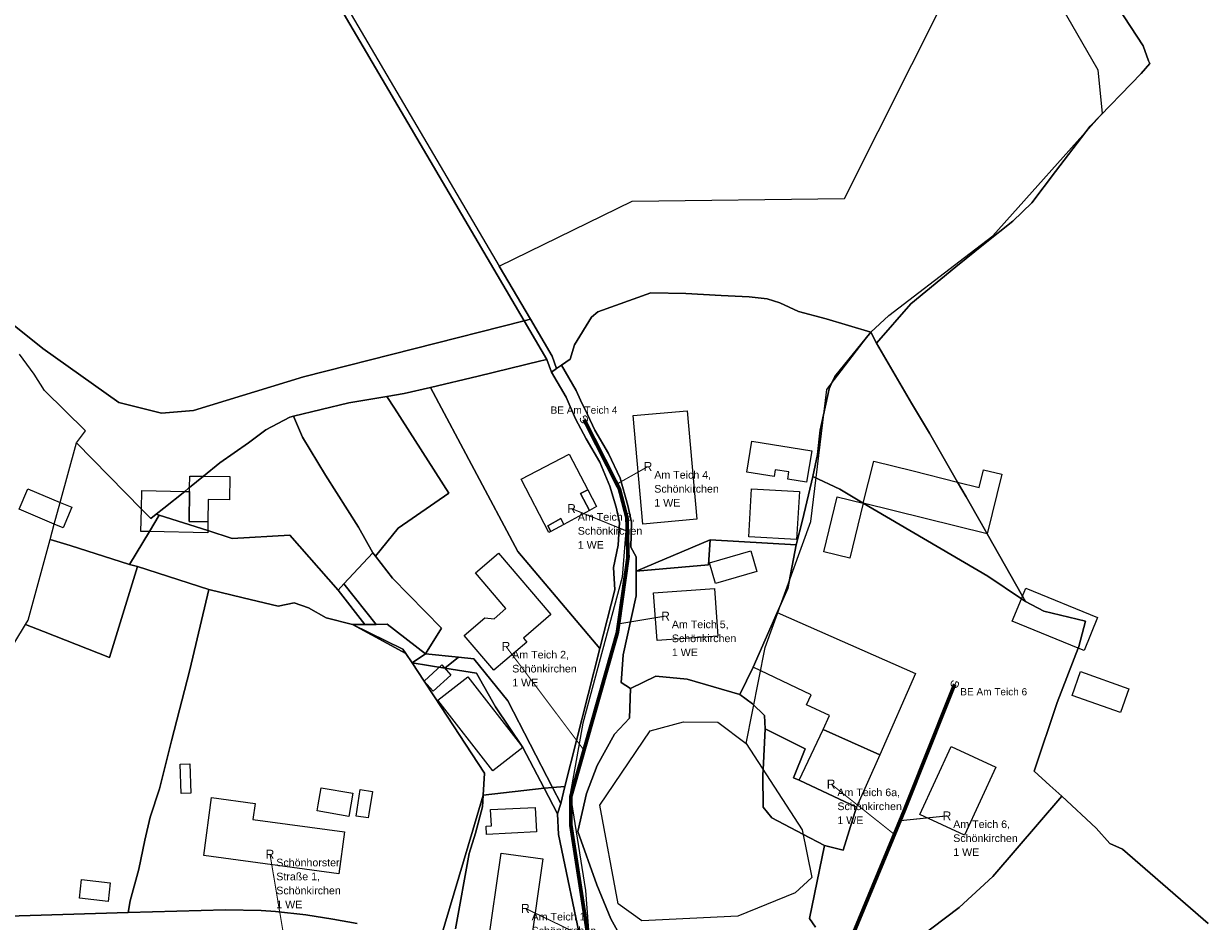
# Model space of a CAD drawing. Extents: x 577960 to 582939, y 6017202 to 6023066.
# Tile 190 of 217: x 580892 to 581112, y 6021588 to 6021754. Entities that reach past the tile are written whole.
import ezdxf
from ezdxf.enums import TextEntityAlignment as Align

# ---------------------------------------------------------------- set-up
doc = ezdxf.new("R2010")
doc.units = 0
doc.header["$MEASUREMENT"] = 0
doc.linetypes.add('D', pattern=[0])
doc.linetypes.add('S', pattern=[3, 1.5, -1.5])
for name, color, linetype in [('BER_Symbol', 7, 'D'), ('BER_Text', 7, 'D'), ('BF__ACCESS', 7, 'D'), ('EF', 7, 'D'), ('LI__FLUR', 7, 'D'), ('LI__GEB', 7, 'Continuous'), ('LI__GEWAESSE', 7, 'D'), ('LI__STRASSE', 7, 'Continuous')]:
    doc.layers.add(name, color=color, linetype=linetype)
doc.styles.add('BER_Symbol', font='TGR01___.TTF')
doc.styles.add('BER_Text', font='arial.ttf')

msp = doc.modelspace()

# ---------------------------------------------------------------- linework, layer by layer
at = {"layer": 'BF__ACCESS', "color": 1, "linetype": 'D', "true_color": 0xff0000, "const_width": 0.7}
for points in [[(581026.25, 6021556.937), (581020.461, 6021557.896), (581016.762, 6021556.611), (581014.777, 6021558.519), (581011.273, 6021561.945), (580999.905, 6021570.276), (580996.852, 6021586.448), (580993.896, 6021605.566), (580993.896, 6021610.69), (581002.568, 6021641.239), (581004.539, 6021655.233), (581004.342, 6021662.525), (581002.962, 6021667.847), (580996.364, 6021680.83)], [(581026.25, 6021556.937), (581032.263, 6021568.644), (581045.403, 6021582.834), (581055.914, 6021608.194), (581065.268, 6021631.647)]]:
    msp.add_lwpolyline(points, dxfattribs=at)
at = {"layer": 'EF', "color": 18, "linetype": 'S', "true_color": 0x000000, "const_width": 0.194}
msp.add_lwpolyline([(581002.468, 6021668.818), (581008.26, 6021672.08)], dxfattribs=at)
at = {"layer": 'EF', "color": 40, "linetype": 'D', "true_color": 0xfac200, "const_width": 0.194}
msp.add_lwpolyline([(581004.409, 6021660.049), (580994.04, 6021664.26)], dxfattribs=at)
at = {"layer": 'EF', "color": 5, "linetype": 'D', "true_color": 0x0000ff, "const_width": 0.194}
for points in [[(581002.794, 6021642.844), (581011.52, 6021644.29)], [(581054.06, 6021603.72), (581042.29, 6021613.08)], [(580940.709, 6021583.881), (580937.99, 6021600.04)]]:
    msp.add_lwpolyline(points, dxfattribs=at)
at = {"layer": 'EF', "color": 102, "linetype": 'D', "true_color": 0x15d72e, "const_width": 0.194}
for points in [[(580996.358, 6021619.365), (580981.85, 6021638.66)], [(581055.116, 6021606.269), (581063.83, 6021607.16)]]:
    msp.add_lwpolyline(points, dxfattribs=at)
at = {"layer": 'EF', "color": 1, "linetype": 'D', "true_color": 0xff0000, "const_width": 0.194}
msp.add_lwpolyline([(580997.261, 6021584.279), (580985.45, 6021589.98)], dxfattribs=at)
at = {"layer": 'LI__FLUR', "color": 8, "linetype": 'D', "true_color": 0x808080}
for p, q in [((580936.055, 6021782.751), (580979.628, 6021708.748)), ((580979.628, 6021708.748), (580936.055, 6021782.751)), ((580944.681, 6021770.376), (580980.618, 6021709.328)), ((581044.811, 6021721.862), (581068.36, 6021768.764)), ((581100.278, 6021750.251), (581092.241, 6021762.656)), ((581092.241, 6021762.656), (581100.278, 6021750.251)), ((581101.298, 6021747.432), (581100.278, 6021750.251)), ((581100.278, 6021750.251), (581101.298, 6021747.432)), ((581101.557, 6021746.982), (581101.298, 6021747.432)), ((581101.298, 6021747.432), (581101.557, 6021746.982)), ((581090.472, 6021735.346), (581099.958, 6021745.113)), ((581099.958, 6021745.113), (581090.472, 6021735.346)), ((581099.958, 6021745.113), (581101.557, 6021746.982)), ((581101.557, 6021746.982), (581099.958, 6021745.113)), ((581084.035, 6021726.88), (581090.472, 6021735.346)), ((581090.472, 6021735.346), (581084.035, 6021726.88)), ((581079.617, 6021721.082), (581084.035, 6021726.88)), ((581084.035, 6021726.88), (581079.617, 6021721.082)), ((580980.618, 6021709.328), (581005.337, 6021721.363)), ((581005.337, 6021721.363), (581044.811, 6021721.862)), ((581076.059, 6021717.673), (581079.617, 6021721.082)), ((581079.617, 6021721.082), (581076.059, 6021717.673)), ((581070.941, 6021713.585), (581076.059, 6021717.673)), ((581076.059, 6021717.673), (581070.941, 6021713.585)), ((580895.744, 6021694.026), (580872.913, 6021712.28)), ((580872.913, 6021712.28), (580895.744, 6021694.026)), ((581065.503, 6021709.177), (581070.941, 6021713.585)), ((581070.941, 6021713.585), (581065.503, 6021709.177)), ((580979.628, 6021708.748), (580985.236, 6021699.152)), ((580985.236, 6021699.152), (580979.628, 6021708.748)), ((580980.618, 6021709.328), (580986.396, 6021699.452)), ((580986.396, 6021699.452), (580980.618, 6021709.328)), ((581057.127, 6021702.319), (581065.503, 6021709.177)), ((581065.503, 6021709.177), (581057.127, 6021702.319)), ((580998.92, 6021700.811), (581008.806, 6021704.349)), ((581008.806, 6021704.349), (580998.92, 6021700.811)), ((581008.806, 6021704.349), (581015.274, 6021704.239)), ((581015.274, 6021704.239), (581008.806, 6021704.349)), ((581015.274, 6021704.239), (581021.841, 6021703.839)), ((581021.841, 6021703.839), (581015.274, 6021704.239)), ((581021.841, 6021703.839), (581027.079, 6021703.589)), ((581027.079, 6021703.589), (581021.841, 6021703.839)), ((581027.079, 6021703.589), (581030.418, 6021703.25)), ((581030.418, 6021703.25), (581027.079, 6021703.589)), ((581030.418, 6021703.25), (581032.747, 6021702.47)), ((581032.747, 6021702.47), (581030.418, 6021703.25)), ((581032.747, 6021702.47), (581036.225, 6021700.88)), ((581036.225, 6021700.88), (581032.747, 6021702.47)), ((581050.75, 6021694.992), (581057.127, 6021702.319)), ((581057.127, 6021702.319), (581050.75, 6021694.992)), ((580985.236, 6021699.152), (580944.224, 6021688.737)), ((580944.224, 6021688.737), (580985.236, 6021699.152)), ((580985.236, 6021699.152), (580986.396, 6021699.452)), ((580986.396, 6021699.452), (580985.236, 6021699.152)), ((580989.435, 6021691.975), (580985.236, 6021699.152)), ((580985.236, 6021699.152), (580989.435, 6021691.975)), ((580986.396, 6021699.452), (580990.424, 6021692.554)), ((580990.424, 6021692.554), (580986.396, 6021699.452)), ((580994.612, 6021694.673), (580997.781, 6021699.841)), ((580997.781, 6021699.841), (580994.612, 6021694.673)), ((580997.781, 6021699.841), (580998.92, 6021700.811)), ((580998.92, 6021700.811), (580997.781, 6021699.841)), ((581036.225, 6021700.88), (581041.392, 6021699.522)), ((581041.392, 6021699.522), (581036.225, 6021700.88)), ((581041.392, 6021699.522), (581049.69, 6021697.032)), ((581049.69, 6021697.032), (581041.392, 6021699.522)), ((581049.69, 6021697.032), (581042.968, 6021688.82)), ((581042.968, 6021688.82), (581049.69, 6021697.032)), ((581049.69, 6021697.032), (581050.75, 6021694.992)), ((581050.75, 6021694.992), (581049.69, 6021697.032)), ((580993.803, 6021692.014), (580994.612, 6021694.673)), ((580994.612, 6021694.673), (580993.803, 6021692.014)), ((581050.75, 6021694.992), (581057.226, 6021683.82)), ((581057.226, 6021683.82), (581050.75, 6021694.992)), ((580894.134, 6021689.258), (580891.415, 6021692.927)), ((580909.898, 6021683.99), (580895.744, 6021694.026)), ((580895.744, 6021694.026), (580909.898, 6021683.99)), ((580990.424, 6021692.554), (580991.274, 6021690.285)), ((580991.274, 6021690.285), (580990.424, 6021692.554)), ((580988.365, 6021691.715), (580976.7, 6021688.846)), ((580976.7, 6021688.846), (580988.365, 6021691.715)), ((580989.435, 6021691.975), (580988.365, 6021691.715)), ((580988.365, 6021691.715), (580989.435, 6021691.975)), ((580990.324, 6021689.635), (580989.435, 6021691.975)), ((580989.435, 6021691.975), (580990.324, 6021689.635)), ((580991.274, 6021690.285), (580990.324, 6021689.635)), ((580990.324, 6021689.635), (580991.274, 6021690.285)), ((580992.174, 6021690.905), (580991.274, 6021690.285)), ((580991.274, 6021690.285), (580992.174, 6021690.905)), ((580992.174, 6021690.905), (580993.803, 6021692.014)), ((580993.803, 6021692.014), (580992.174, 6021690.905)), ((580994.913, 6021686.217), (580992.174, 6021690.905)), ((580992.174, 6021690.905), (580994.913, 6021686.217)), ((580896.064, 6021686.199), (580894.134, 6021689.258)), ((580944.224, 6021688.737), (580923.792, 6021682.51)), ((580923.792, 6021682.51), (580944.224, 6021688.737)), ((580976.7, 6021688.846), (580967.854, 6021686.767)), ((580967.854, 6021686.767), (580976.7, 6021688.846)), ((580990.324, 6021689.635), (580993.073, 6021684.947)), ((580993.073, 6021684.947), (580990.324, 6021689.635)), ((581042.968, 6021688.82), (581042.385, 6021687.492)), ((581042.385, 6021687.492), (581042.968, 6021688.82)), ((580903.701, 6021678.712), (580896.064, 6021686.199)), ((580959.737, 6021685.108), (580962.936, 6021685.648)), ((580962.936, 6021685.648), (580959.737, 6021685.108)), ((580962.936, 6021685.648), (580967.854, 6021686.767)), ((580967.854, 6021686.767), (580962.936, 6021685.648)), ((580967.854, 6021686.767), (580984.038, 6021656.278)), ((580984.038, 6021656.278), (580967.854, 6021686.767)), ((580995.692, 6021684.407), (580994.913, 6021686.217)), ((580994.913, 6021686.217), (580995.692, 6021684.407)), ((581041.946, 6021686.492), (581040.253, 6021678.83)), ((581040.253, 6021678.83), (581041.946, 6021686.492)), ((581042.385, 6021687.492), (581041.946, 6021686.492)), ((581041.946, 6021686.492), (581042.385, 6021687.492)), ((580917.805, 6021681.98), (580909.898, 6021683.99)), ((580909.898, 6021683.99), (580917.805, 6021681.98)), ((580952.67, 6021683.929), (580942.355, 6021681.43)), ((580942.355, 6021681.43), (580952.67, 6021683.929)), ((580959.737, 6021685.108), (580952.67, 6021683.929)), ((580952.67, 6021683.929), (580959.737, 6021685.108)), ((580961.147, 6021682.909), (580959.737, 6021685.108)), ((580959.737, 6021685.108), (580961.147, 6021682.909)), ((580993.073, 6021684.947), (580994.793, 6021680.949)), ((580994.793, 6021680.949), (580993.073, 6021684.947)), ((580997.022, 6021681.728), (580995.692, 6021684.407)), ((580995.692, 6021684.407), (580997.022, 6021681.728)), ((581057.226, 6021683.82), (581060.581, 6021678.259)), ((581060.581, 6021678.259), (581057.226, 6021683.82)), ((580923.792, 6021682.51), (580917.805, 6021681.98)), ((580917.805, 6021681.98), (580923.792, 6021682.51)), ((580941.705, 6021681.23), (580937.227, 6021678.881)), ((580937.227, 6021678.881), (580941.705, 6021681.23)), ((580942.355, 6021681.43), (580941.705, 6021681.23)), ((580941.705, 6021681.23), (580942.355, 6021681.43)), ((580942.355, 6021681.43), (580944.034, 6021677.501)), ((580944.034, 6021677.501), (580942.355, 6021681.43)), ((580971.223, 6021667.105), (580961.147, 6021682.909)), ((580961.147, 6021682.909), (580971.223, 6021667.105)), ((580998.361, 6021678.849), (580997.022, 6021681.728)), ((580997.022, 6021681.728), (580998.361, 6021678.849)), ((580994.793, 6021680.949), (580996.732, 6021677.25)), ((580996.732, 6021677.25), (580994.793, 6021680.949)), ((580902.001, 6021676.473), (580903.701, 6021678.712)), ((580937.227, 6021678.881), (580934.018, 6021676.482)), ((580934.018, 6021676.482), (580937.227, 6021678.881)), ((580944.034, 6021677.501), (580948.322, 6021670.494)), ((580948.322, 6021670.494), (580944.034, 6021677.501)), ((580996.732, 6021677.25), (580999.321, 6021672.862)), ((580999.321, 6021672.862), (580996.732, 6021677.25)), ((581000.92, 6021674.501), (580998.361, 6021678.849)), ((580998.361, 6021678.849), (581000.92, 6021674.501)), ((581040.253, 6021678.83), (581039.792, 6021674.288)), ((581039.792, 6021674.288), (581040.253, 6021678.83)), ((581060.581, 6021678.259), (581065.811, 6021669.197)), ((581065.811, 6021669.197), (581060.581, 6021678.259)), ((580898.983, 6021665.417), (580902.001, 6021676.473)), ((580914.087, 6021664.177), (580902.001, 6021676.473)), ((580902.001, 6021676.473), (580914.087, 6021664.177)), ((580934.018, 6021676.482), (580928.69, 6021672.754)), ((580928.69, 6021672.754), (580934.018, 6021676.482)), ((580928.69, 6021672.754), (580925.622, 6021670.265)), ((580925.622, 6021670.265), (580928.69, 6021672.754)), ((580999.321, 6021672.862), (581001.191, 6021668.453)), ((581001.191, 6021668.453), (580999.321, 6021672.862)), ((581003.1, 6021669.883), (581000.92, 6021674.501)), ((581000.92, 6021674.501), (581003.1, 6021669.883)), ((581039.792, 6021674.288), (581038.918, 6021670.249)), ((581038.918, 6021670.249), (581039.792, 6021674.288)), ((580925.622, 6021670.265), (580923.033, 6021668.166)), ((580923.033, 6021668.166), (580925.622, 6021670.265)), ((580948.322, 6021670.494), (580954.41, 6021660.827)), ((580954.41, 6021660.827), (580948.322, 6021670.494)), ((581038.918, 6021670.249), (581036.959, 6021662.105)), ((581036.959, 6021662.105), (581038.918, 6021670.249)), ((581038.918, 6021670.249), (581043.922, 6021667.851)), ((581043.922, 6021667.851), (581038.918, 6021670.249)), ((580922.863, 6021668.026), (580922.143, 6021667.456)), ((580922.143, 6021667.456), (580922.863, 6021668.026)), ((580923.033, 6021668.166), (580922.863, 6021668.026)), ((580922.863, 6021668.026), (580923.033, 6021668.166)), ((581001.191, 6021668.453), (581002.31, 6021664.525)), ((581002.31, 6021664.525), (581001.191, 6021668.453)), ((581004.489, 6021664.865), (581003.1, 6021669.883)), ((581003.1, 6021669.883), (581004.489, 6021664.865)), ((581065.811, 6021669.197), (581067.413, 6021666.419)), ((581067.413, 6021666.419), (581065.811, 6021669.197)), ((580922.143, 6021667.456), (580918.255, 6021664.337)), ((580918.255, 6021664.337), (580922.143, 6021667.456)), ((580961.817, 6021660.607), (580971.223, 6021667.105)), ((580971.223, 6021667.105), (580961.817, 6021660.607)), ((581043.922, 6021667.851), (581048.277, 6021665.291)), ((581048.277, 6021665.291), (581043.922, 6021667.851)), ((581067.413, 6021666.419), (581070.187, 6021661.523)), ((581070.187, 6021661.523), (581067.413, 6021666.419)), ((580897.884, 6021661.379), (580898.983, 6021665.417)), ((580915.836, 6021662.398), (580914.087, 6021664.177)), ((580914.087, 6021664.177), (580915.836, 6021662.398)), ((580918.255, 6021664.337), (580916.836, 6021663.198)), ((580916.836, 6021663.198), (580918.255, 6021664.337)), ((581002.31, 6021664.525), (581002.94, 6021661.646)), ((581002.94, 6021661.646), (581002.31, 6021664.525)), ((581005.179, 6021661.736), (581004.489, 6021664.865)), ((581004.489, 6021664.865), (581005.179, 6021661.736)), ((581048.277, 6021665.291), (581071.398, 6021651.695)), ((581071.398, 6021651.695), (581048.277, 6021665.291)), ((580897.104, 6021658.53), (580897.884, 6021661.379)), ((580917.395, 6021663.018), (580915.576, 6021659.989)), ((580915.576, 6021659.989), (580917.395, 6021663.018)), ((580916.836, 6021663.198), (580915.836, 6021662.398)), ((580915.836, 6021662.398), (580916.836, 6021663.198)), ((580917.395, 6021663.018), (580916.836, 6021663.198)), ((580916.836, 6021663.198), (580917.395, 6021663.018)), ((580926.422, 6021660.159), (580917.395, 6021663.018)), ((580917.395, 6021663.018), (580926.422, 6021660.159)), ((581002.94, 6021661.646), (581002.72, 6021657.447)), ((581002.72, 6021657.447), (581002.94, 6021661.646)), ((581005.089, 6021657.079), (581005.179, 6021661.736)), ((581005.179, 6021661.736), (581005.089, 6021657.079)), ((581036.959, 6021662.105), (581035.813, 6021657.556)), ((581035.813, 6021657.556), (581036.959, 6021662.105)), ((581070.187, 6021661.523), (581071.283, 6021659.588)), ((581071.283, 6021659.588), (581070.187, 6021661.523)), ((580915.576, 6021659.989), (580911.898, 6021653.841)), ((580911.898, 6021653.841), (580915.576, 6021659.989)), ((580930.95, 6021658.719), (580926.422, 6021660.159)), ((580926.422, 6021660.159), (580930.95, 6021658.719)), ((580941.655, 6021659.328), (580930.95, 6021658.719)), ((580930.95, 6021658.719), (580941.655, 6021659.328)), ((580950.682, 6021649.132), (580941.655, 6021659.328)), ((580941.655, 6021659.328), (580950.682, 6021649.132)), ((580954.41, 6021660.827), (580957.079, 6021656.039)), ((580957.079, 6021656.039), (580954.41, 6021660.827)), ((580957.579, 6021655.399), (580961.817, 6021660.607)), ((580961.817, 6021660.607), (580957.579, 6021655.399)), ((581071.283, 6021659.588), (581077.876, 6021647.96)), ((581077.876, 6021647.96), (581071.283, 6021659.588)), ((580893.026, 6021643.556), (580897.104, 6021658.53)), ((580900.812, 6021657.4), (580897.104, 6021658.53)), ((580897.104, 6021658.53), (580900.812, 6021657.4)), ((580911.898, 6021653.841), (580900.812, 6021657.4)), ((580900.812, 6021657.4), (580911.898, 6021653.841)), ((581002.72, 6021657.447), (581001.821, 6021653.299)), ((581001.821, 6021653.299), (581002.72, 6021657.447)), ((581006.03, 6021655.269), (581005.089, 6021657.079)), ((581005.089, 6021657.079), (581006.03, 6021655.269)), ((581019.794, 6021658.446), (581006.043, 6021652.622)), ((581006.043, 6021652.622), (581019.794, 6021658.446)), ((581019.794, 6021658.446), (581019.474, 6021653.838)), ((581019.474, 6021653.838), (581019.794, 6021658.446)), ((581035.813, 6021657.556), (581019.794, 6021658.446)), ((581019.794, 6021658.446), (581035.813, 6021657.556)), ((581034.234, 6021649.427), (581035.813, 6021657.556)), ((581035.813, 6021657.556), (581034.234, 6021649.427)), ((580951.741, 6021650.272), (580957.079, 6021656.039)), ((580957.079, 6021656.039), (580951.741, 6021650.272)), ((580957.079, 6021656.039), (580957.579, 6021655.399)), ((580957.579, 6021655.399), (580957.079, 6021656.039)), ((580960.738, 6021651.351), (580957.579, 6021655.399)), ((580957.579, 6021655.399), (580960.738, 6021651.351)), ((580984.038, 6021656.278), (580999.272, 6021638.255)), ((580999.272, 6021638.255), (580984.038, 6021656.278)), ((581006.043, 6021652.622), (581006.03, 6021655.269)), ((581006.03, 6021655.269), (581006.043, 6021652.622)), ((580908.14, 6021636.618), (580913.367, 6021653.501)), ((580913.367, 6021653.501), (580908.14, 6021636.618)), ((580913.367, 6021653.501), (580911.898, 6021653.841)), ((580911.898, 6021653.841), (580913.367, 6021653.501)), ((580913.367, 6021653.501), (580926.612, 6021649.203)), ((580926.612, 6021649.203), (580913.367, 6021653.501)), ((581001.821, 6021653.299), (581002.111, 6021649.151)), ((581002.111, 6021649.151), (581001.821, 6021653.299)), ((581019.474, 6021653.838), (581006.043, 6021652.622)), ((581006.043, 6021652.622), (581019.474, 6021653.838)), ((581006.067, 6021648.046), (581006.043, 6021652.622)), ((581006.043, 6021652.622), (581006.067, 6021648.046)), ((580969.884, 6021642.034), (580960.738, 6021651.351)), ((580960.738, 6021651.351), (580969.884, 6021642.034)), ((581071.398, 6021651.695), (581077.684, 6021647.489)), ((581077.684, 6021647.489), (581071.398, 6021651.695)), ((580926.612, 6021649.203), (580923.084, 6021634.299)), ((580923.084, 6021634.299), (580926.612, 6021649.203)), ((580933.019, 6021647.683), (580926.612, 6021649.203)), ((580926.612, 6021649.203), (580933.019, 6021647.683)), ((580950.682, 6021649.132), (580951.741, 6021650.272)), ((580951.741, 6021650.272), (580950.682, 6021649.132)), ((580955.6, 6021642.744), (580950.682, 6021649.132)), ((580950.682, 6021649.132), (580955.6, 6021642.744)), ((580951.741, 6021650.272), (580957.709, 6021642.754)), ((580957.709, 6021642.754), (580951.741, 6021650.272)), ((581002.111, 6021649.151), (580999.272, 6021638.255)), ((580999.272, 6021638.255), (581002.111, 6021649.151)), ((581032.274, 6021644.982), (581034.234, 6021649.427)), ((581034.234, 6021649.427), (581032.274, 6021644.982)), ((580939.507, 6021646.154), (580933.019, 6021647.683)), ((580933.019, 6021647.683), (580939.507, 6021646.154)), ((580942.465, 6021646.773), (580939.507, 6021646.154)), ((580939.507, 6021646.154), (580942.465, 6021646.773)), ((580945.154, 6021645.813), (580942.465, 6021646.773)), ((580942.465, 6021646.773), (580945.154, 6021645.813)), ((581003.617, 6021637.09), (581006.067, 6021648.046)), ((581006.067, 6021648.046), (581003.617, 6021637.09)), ((581077.684, 6021647.489), (581078.425, 6021646.993)), ((581078.425, 6021646.993), (581077.684, 6021647.489)), ((581077.876, 6021647.96), (581078.425, 6021646.993)), ((581078.425, 6021646.993), (581077.876, 6021647.96)), ((581078.425, 6021646.993), (581081.837, 6021645.214)), ((581081.837, 6021645.214), (581078.425, 6021646.993)), ((580948.453, 6021643.954), (580945.154, 6021645.813)), ((580945.154, 6021645.813), (580948.453, 6021643.954)), ((580953.351, 6021642.734), (580948.453, 6021643.954)), ((580948.453, 6021643.954), (580953.351, 6021642.734)), ((581027.777, 6021634.778), (581032.274, 6021644.982)), ((581032.274, 6021644.982), (581027.777, 6021634.778)), ((581081.837, 6021645.214), (581089.574, 6021643.369)), ((581089.574, 6021643.369), (581081.837, 6021645.214)), ((580890.587, 6021639.418), (580892.526, 6021642.706)), ((580892.526, 6021642.706), (580893.026, 6021643.556)), ((580892.526, 6021642.706), (580895.885, 6021641.397)), ((580895.885, 6021641.397), (580892.526, 6021642.706)), ((580953.351, 6021642.734), (580955.6, 6021642.744)), ((580955.6, 6021642.744), (580953.351, 6021642.734)), ((580953.351, 6021642.734), (580962.707, 6021638.166)), ((580963.247, 6021637.346), (580953.351, 6021642.734)), ((580962.707, 6021638.166), (580953.351, 6021642.734)), ((580953.351, 6021642.734), (580963.247, 6021637.346)), ((580955.6, 6021642.744), (580957.709, 6021642.754)), ((580957.709, 6021642.754), (580955.6, 6021642.744)), ((580957.709, 6021642.754), (580959.788, 6021642.764)), ((580959.788, 6021642.764), (580957.709, 6021642.754)), ((580959.788, 6021642.764), (580966.905, 6021637.256)), ((580966.905, 6021637.256), (580959.788, 6021642.764)), ((580966.905, 6021637.256), (580969.884, 6021642.034)), ((580969.884, 6021642.034), (580966.905, 6021637.256)), ((581089.574, 6021643.369), (581088.323, 6021638.627)), ((581088.323, 6021638.627), (581089.574, 6021643.369)), ((580895.885, 6021641.397), (580908.14, 6021636.618)), ((580908.14, 6021636.618), (580895.885, 6021641.397)), ((580962.707, 6021638.166), (580963.247, 6021637.346)), ((580963.247, 6021637.346), (580962.707, 6021638.166)), ((580964.407, 6021635.587), (580963.247, 6021637.346)), ((580963.247, 6021637.346), (580964.407, 6021635.587)), ((580964.407, 6021635.587), (580966.905, 6021637.256)), ((580966.905, 6021637.256), (580964.407, 6021635.587)), ((580973.023, 6021636.636), (580966.905, 6021637.256)), ((580966.905, 6021637.256), (580973.023, 6021636.636)), ((580999.272, 6021638.255), (580992.816, 6021612.606)), ((580992.816, 6021612.606), (580999.272, 6021638.255)), ((581088.212, 6021638.328), (581084.287, 6021628.252)), ((581084.287, 6021628.252), (581088.212, 6021638.328)), ((581088.323, 6021638.627), (581088.212, 6021638.328)), ((581088.212, 6021638.328), (581088.323, 6021638.627)), ((580966.626, 6021632.218), (580964.407, 6021635.587)), ((580964.407, 6021635.587), (580970.494, 6021634.627)), ((580970.494, 6021634.627), (580964.407, 6021635.587)), ((580964.407, 6021635.587), (580966.626, 6021632.218)), ((580970.494, 6021634.627), (580973.023, 6021636.636)), ((580973.023, 6021636.636), (580970.494, 6021634.627)), ((580975.882, 6021636.346), (580973.023, 6021636.636)), ((580973.023, 6021636.636), (580975.882, 6021636.346)), ((580982.199, 6021628.529), (580975.882, 6021636.346)), ((580975.882, 6021636.346), (580982.199, 6021628.529)), ((581003.378, 6021633.581), (581003.617, 6021637.09)), ((581003.617, 6021637.09), (581003.378, 6021633.581)), ((580923.084, 6021634.299), (580919.665, 6021621.114)), ((580919.665, 6021621.114), (580923.084, 6021634.299)), ((580970.494, 6021634.627), (580976.372, 6021633.707)), ((580976.372, 6021633.707), (580970.494, 6021634.627)), ((580976.372, 6021633.707), (580979.9, 6021627.4)), ((580979.9, 6021627.4), (580976.372, 6021633.707)), ((581003.269, 6021631.97), (581003.378, 6021633.581)), ((581003.378, 6021633.581), (581003.269, 6021631.97)), ((581004.996, 6021630.812), (581009.712, 6021633.115)), ((581009.712, 6021633.115), (581004.996, 6021630.812)), ((581009.712, 6021633.115), (581015.517, 6021632.57)), ((581015.517, 6021632.57), (581009.712, 6021633.115)), ((581025.297, 6021629.716), (581027.777, 6021634.778)), ((581027.777, 6021634.778), (581025.297, 6021629.716)), ((580968.565, 6021629.269), (580966.626, 6021632.218)), ((580966.626, 6021632.218), (580968.565, 6021629.269)), ((581004.996, 6021630.812), (581003.269, 6021631.97)), ((581003.269, 6021631.97), (581004.996, 6021630.812)), ((581004.797, 6021625.304), (581004.996, 6021630.812)), ((581004.996, 6021630.812), (581004.797, 6021625.304)), ((581015.517, 6021632.57), (581025.297, 6021629.716)), ((581025.297, 6021629.716), (581015.517, 6021632.57)), ((580977.891, 6021615.124), (580968.565, 6021629.269)), ((580968.565, 6021629.269), (580977.891, 6021615.124)), ((580990.506, 6021612.415), (580982.199, 6021628.529)), ((580982.199, 6021628.529), (580990.506, 6021612.415)), ((581025.297, 6021629.716), (581027.651, 6021627.969)), ((581027.651, 6021627.969), (581025.297, 6021629.716)), ((580979.9, 6021627.4), (580984.988, 6021619.852)), ((580984.988, 6021619.852), (580979.9, 6021627.4)), ((581027.651, 6021627.969), (581029.916, 6021625.823)), ((581029.916, 6021625.823), (581027.651, 6021627.969)), ((581084.287, 6021628.252), (581080.053, 6021615.5)), ((581080.053, 6021615.5), (581084.287, 6021628.252)), ((581002.008, 6021622.355), (581004.797, 6021625.304)), ((581004.797, 6021625.304), (581002.008, 6021622.355)), ((581029.916, 6021625.823), (581030.044, 6021623.364)), ((581030.044, 6021623.364), (581029.916, 6021625.823)), ((580998.83, 6021616.506), (581002.008, 6021622.355)), ((581002.008, 6021622.355), (580998.83, 6021616.506)), ((581030.044, 6021623.364), (581029.666, 6021615.709)), ((581029.666, 6021615.709), (581030.044, 6021623.364)), ((581037.442, 6021619.601), (581030.044, 6021623.364)), ((581030.044, 6021623.364), (581037.442, 6021619.601)), ((580919.665, 6021621.114), (580918.756, 6021617.415)), ((580918.756, 6021617.415), (580919.665, 6021621.114)), ((580984.988, 6021619.852), (580988.946, 6021612.286)), ((580988.946, 6021612.286), (580984.988, 6021619.852)), ((581035.317, 6021614.259), (581037.442, 6021619.601)), ((581037.442, 6021619.601), (581035.317, 6021614.259)), ((580918.756, 6021617.415), (580917.467, 6021612.207)), ((580917.467, 6021612.207), (580918.756, 6021617.415)), ((580977.591, 6021611.007), (580977.891, 6021615.124)), ((580977.891, 6021615.124), (580977.591, 6021611.007)), ((580996.821, 6021611.298), (580998.83, 6021616.506)), ((580998.83, 6021616.506), (580996.821, 6021611.298)), ((581029.666, 6021615.709), (581029.62, 6021614.776)), ((581029.62, 6021614.776), (581029.666, 6021615.709)), ((581080.053, 6021615.5), (581082.979, 6021612.838)), ((581082.979, 6021612.838), (581080.053, 6021615.5)), ((581029.62, 6021614.776), (581029.687, 6021608.779)), ((581029.687, 6021608.779), (581029.62, 6021614.776)), ((581036.363, 6021613.801), (581035.317, 6021614.259)), ((581035.317, 6021614.259), (581036.363, 6021613.801)), ((581047.031, 6021608.768), (581036.363, 6021613.801)), ((581036.363, 6021613.801), (581047.031, 6021608.768)), ((580917.467, 6021612.207), (580915.687, 6021606.949)), ((580915.687, 6021606.949), (580917.467, 6021612.207)), ((580975.675, 6021604.528), (580977.591, 6021611.007)), ((580977.591, 6021611.007), (580975.675, 6021604.528)), ((580977.483, 6021608.827), (580977.591, 6021611.007)), ((580977.591, 6021611.007), (580977.483, 6021608.827)), ((580977.591, 6021611.007), (580988.946, 6021612.286)), ((580988.946, 6021612.286), (580977.591, 6021611.007)), ((580988.946, 6021612.286), (580990.506, 6021612.415)), ((580990.506, 6021612.415), (580988.946, 6021612.286)), ((580988.946, 6021612.286), (580991.416, 6021607.547)), ((580991.416, 6021607.547), (580988.946, 6021612.286)), ((580992.816, 6021612.606), (580990.506, 6021612.415)), ((580990.506, 6021612.415), (580992.816, 6021612.606)), ((580992.023, 6021609.457), (580990.506, 6021612.415)), ((580990.506, 6021612.415), (580992.023, 6021609.457)), ((580992.816, 6021612.606), (580992.023, 6021609.457)), ((580992.023, 6021609.457), (580992.816, 6021612.606)), ((580995.183, 6021604.29), (580996.821, 6021611.298)), ((580996.821, 6021611.298), (580995.183, 6021604.29)), ((581085.161, 6021610.829), (581072.376, 6021595.889)), ((581072.376, 6021595.889), (581085.161, 6021610.829)), ((581082.979, 6021612.838), (581085.161, 6021610.829)), ((581085.161, 6021610.829), (581082.979, 6021612.838)), ((581085.161, 6021610.829), (581091.591, 6021604.909)), ((581091.591, 6021604.909), (581085.161, 6021610.829)), ((580976.173, 6021603.929), (580977.483, 6021608.827)), ((580977.483, 6021608.827), (580976.173, 6021603.929)), ((580992.023, 6021609.457), (580991.416, 6021607.547)), ((580991.416, 6021607.547), (580992.023, 6021609.457)), ((581029.687, 6021608.779), (581031.266, 6021606.78)), ((581031.266, 6021606.78), (581029.687, 6021608.779)), ((581044.562, 6021600.813), (581047.031, 6021608.768)), ((581047.031, 6021608.768), (581044.562, 6021600.813)), ((580915.687, 6021606.949), (580914.698, 6021602.661)), ((580914.698, 6021602.661), (580915.687, 6021606.949)), ((580991.416, 6021607.547), (580991.606, 6021603.728)), ((580991.606, 6021603.728), (580991.416, 6021607.547)), ((581031.266, 6021606.78), (581037.041, 6021603.765)), ((581037.041, 6021603.765), (581031.266, 6021606.78)), ((580969.636, 6021584.116), (580975.675, 6021604.528)), ((580975.675, 6021604.528), (580969.636, 6021584.116)), ((580998.72, 6021594.364), (580995.183, 6021604.29)), ((580995.183, 6021604.29), (580998.72, 6021594.364)), ((581091.591, 6021604.909), (581094.093, 6021602.037)), ((581094.093, 6021602.037), (581091.591, 6021604.909)), ((580914.698, 6021602.661), (580913.629, 6021597.233)), ((580913.629, 6021597.233), (580914.698, 6021602.661)), ((580975.043, 6021600.19), (580976.173, 6021603.929)), ((580976.173, 6021603.929), (580975.043, 6021600.19)), ((580991.606, 6021603.728), (580996.175, 6021581.856)), ((580996.175, 6021581.856), (580991.606, 6021603.728)), ((581037.041, 6021603.765), (581041.052, 6021601.671)), ((581041.052, 6021601.671), (581037.041, 6021603.765)), ((581094.093, 6021602.037), (581096.433, 6021600.997)), ((581096.433, 6021600.997), (581094.093, 6021602.037)), ((580972.484, 6021586.165), (580975.043, 6021600.19)), ((580975.043, 6021600.19), (580972.484, 6021586.165)), ((581041.052, 6021601.671), (581038.285, 6021588.074)), ((581038.285, 6021588.074), (581041.052, 6021601.671)), ((581041.052, 6021601.671), (581044.562, 6021600.813)), ((581044.562, 6021600.813), (581041.052, 6021601.671)), ((581096.433, 6021600.997), (581112.412, 6021587.183)), ((581112.412, 6021587.183), (581096.433, 6021600.997)), ((580902.563, 6021591.885), (580902.963, 6021595.314)), ((580902.963, 6021595.314), (580908.291, 6021594.704)), ((580913.629, 6021597.233), (580911.989, 6021591.395)), ((580911.989, 6021591.395), (580913.629, 6021597.233)), ((581072.376, 6021595.889), (581066.113, 6021590.138)), ((581066.113, 6021590.138), (581072.376, 6021595.889)), ((580908.291, 6021594.704), (580907.901, 6021591.275)), ((581001.318, 6021588.048), (580998.72, 6021594.364)), ((580998.72, 6021594.364), (581001.318, 6021588.048)), ((580907.901, 6021591.275), (580902.563, 6021591.885)), ((580911.989, 6021591.395), (580911.61, 6021589.186)), ((580911.61, 6021589.186), (580911.989, 6021591.395)), ((580911.61, 6021589.186), (580874.535, 6021588.128)), ((580874.535, 6021588.128), (580911.61, 6021589.186)), ((580929.702, 6021589.705), (580911.61, 6021589.186)), ((580911.61, 6021589.186), (580929.702, 6021589.705)), ((580936.359, 6021589.585), (580929.702, 6021589.705)), ((580929.702, 6021589.705), (580936.359, 6021589.585)), ((580939.008, 6021589.415), (580936.359, 6021589.585)), ((580936.359, 6021589.585), (580939.008, 6021589.415)), ((580944.656, 6021588.765), (580939.008, 6021589.415)), ((580939.008, 6021589.415), (580944.656, 6021588.765)), ((580949.644, 6021587.985), (580944.656, 6021588.765)), ((580944.656, 6021588.765), (580949.644, 6021587.985)), ((581066.113, 6021590.138), (581055.772, 6021582.343)), ((581055.772, 6021582.343), (581066.113, 6021590.138)), ((580954.212, 6021587.166), (580949.644, 6021587.985)), ((580949.644, 6021587.985), (580954.212, 6021587.166)), ((581004.186, 6021582.91), (581001.318, 6021588.048)), ((581001.318, 6021588.048), (581004.186, 6021582.91)), ((581038.285, 6021588.074), (581039.377, 6021586.462)), ((581039.377, 6021586.462), (581038.285, 6021588.074))]:
    msp.add_line(p, q, dxfattribs=at)
at = {"layer": 'LI__GEB', "color": 5, "linetype": 'D', "true_color": 0x0000ff}
for p, q in [((581005.518, 6021681.538), (581015.544, 6021682.428)), ((581007.308, 6021661.376), (581005.518, 6021681.538)), ((581015.544, 6021682.428), (581017.324, 6021662.265)), ((581026.608, 6021671.054), (581027.55, 6021676.8)), ((581027.55, 6021676.8), (581038.7, 6021674.969)), ((581038.7, 6021674.969), (581037.743, 6021669.147)), ((580984.677, 6021669.743), (580993.593, 6021674.381)), ((580993.593, 6021674.381), (580997.052, 6021667.734)), ((581048.277, 6021665.291), (581050.208, 6021673.073)), ((581050.208, 6021673.073), (581057.529, 6021671.255)), ((580923.033, 6021668.166), (580923.063, 6021670.305)), ((580923.063, 6021670.305), (580925.622, 6021670.265)), ((580925.622, 6021670.265), (580930.54, 6021670.205)), ((580930.54, 6021670.205), (580930.48, 6021665.906)), ((581031.718, 6021670.218), (581026.608, 6021671.054)), ((581031.924, 6021671.485), (581031.718, 6021670.218)), ((581034.44, 6021671.072), (581031.924, 6021671.485)), ((581034.219, 6021669.726), (581034.44, 6021671.072)), ((581057.529, 6021671.255), (581065.811, 6021669.197)), ((581069.831, 6021668.198), (581070.643, 6021671.47)), ((581070.643, 6021671.47), (581074.021, 6021670.632)), ((581074.021, 6021670.632), (581071.283, 6021659.588)), ((580923.023, 6021667.436), (580923.033, 6021668.166)), ((580989.845, 6021659.807), (580984.677, 6021669.743)), ((581037.743, 6021669.147), (581034.219, 6021669.726)), ((581065.811, 6021669.197), (581069.831, 6021668.198)), ((580922.943, 6021661.848), (580923.023, 6021667.436)), ((580926.501, 6021665.956), (580926.442, 6021661.788)), ((580930.48, 6021665.906), (580926.501, 6021665.956)), ((580997.052, 6021667.734), (580995.733, 6021667.034)), ((580995.733, 6021667.034), (580997.412, 6021663.935)), ((581026.996, 6021659.019), (581027.516, 6021667.946)), ((581027.516, 6021667.946), (581036.39, 6021667.426)), ((581036.39, 6021667.426), (581035.868, 6021658.501)), ((581040.926, 6021656.218), (581043.411, 6021666.47)), ((581043.411, 6021666.47), (581048.277, 6021665.291)), ((580997.412, 6021663.935), (580992.614, 6021661.326)), ((581048.277, 6021665.291), (581045.793, 6021655.039)), ((581071.283, 6021659.588), (581048.277, 6021665.291)), ((580926.442, 6021661.788), (580922.943, 6021661.848)), ((580992.024, 6021662.396), (580989.625, 6021661.076)), ((580992.614, 6021661.326), (580992.024, 6021662.396)), ((581017.324, 6021662.265), (581007.308, 6021661.376)), ((580989.625, 6021661.076), (580990.205, 6021660.007)), ((580990.205, 6021660.007), (580989.845, 6021659.807)), ((581035.868, 6021658.501), (581026.996, 6021659.019)), ((580976.191, 6021652.3), (580980.449, 6021655.949)), ((580980.449, 6021655.949), (580990.206, 6021644.573)), ((581019.684, 6021654.166), (581027.38, 6021656.384)), ((581027.38, 6021656.384), (581028.477, 6021652.578)), ((581045.793, 6021655.039), (581040.926, 6021656.218)), ((581020.78, 6021650.361), (581019.684, 6021654.166)), ((581028.477, 6021652.578), (581020.78, 6021650.361)), ((580981.849, 6021645.702), (580976.191, 6021652.3)), ((581009.303, 6021648.588), (581020.609, 6021649.43)), ((581009.962, 6021639.735), (581009.303, 6021648.588)), ((581020.609, 6021649.43), (581021.268, 6021640.577)), ((581077.876, 6021647.96), (581078.49, 6021649.465)), ((581078.49, 6021649.465), (581091.834, 6021644.029)), ((581075.982, 6021643.33), (581077.684, 6021647.489)), ((581077.684, 6021647.489), (581077.876, 6021647.96)), ((580974.062, 6021640.665), (580977.911, 6021643.953)), ((580977.911, 6021643.953), (580979.64, 6021643.803)), ((580979.64, 6021643.803), (580981.849, 6021645.702)), ((580990.206, 6021644.573), (580985.098, 6021640.184)), ((581027.777, 6021634.778), (581032.274, 6021644.982)), ((581032.274, 6021644.982), (581057.997, 6021633.645)), ((581091.834, 6021644.029), (581089.325, 6021637.875)), ((581088.212, 6021638.328), (581075.982, 6021643.33)), ((580979.58, 6021634.217), (580974.062, 6021640.665)), ((580985.718, 6021639.465), (580979.58, 6021634.217)), ((580985.098, 6021640.184), (580985.718, 6021639.465)), ((581021.268, 6021640.577), (581009.962, 6021639.735)), ((581089.325, 6021637.875), (581088.212, 6021638.328)), ((580966.626, 6021632.218), (580969.944, 6021635.207)), ((580969.944, 6021635.207), (580971.624, 6021633.337)), ((580971.624, 6021633.337), (580968.305, 6021630.349)), ((580969.185, 6021628.679), (580974.742, 6021633.008)), ((580974.742, 6021633.008), (580984.988, 6021619.852)), ((581038.577, 6021629.651), (581027.777, 6021634.778)), ((581057.997, 6021633.645), (581051.338, 6021618.537)), ((581087.108, 6021629.537), (581088.674, 6021633.969)), ((581088.674, 6021633.969), (581097.642, 6021630.8)), ((580968.305, 6021630.349), (580966.626, 6021632.218)), ((581097.642, 6021630.8), (581096.076, 6021626.369)), ((580979.431, 6021615.524), (580969.185, 6021628.679)), ((581037.717, 6021627.828), (581038.577, 6021629.651)), ((581096.076, 6021626.369), (581087.108, 6021629.537)), ((581042.022, 6021625.798), (581037.717, 6021627.828)), ((581040.79, 6021623.187), (581042.022, 6021625.798)), ((581036.363, 6021613.801), (581040.79, 6021623.187)), ((581051.338, 6021618.537), (581040.79, 6021623.187)), ((581040.79, 6021623.187), (581051.338, 6021618.537)), ((580984.988, 6021619.852), (580979.431, 6021615.524)), ((581058.786, 6021607.392), (581064.626, 6021620.061)), ((581064.626, 6021620.061), (581072.926, 6021616.236)), ((581051.338, 6021618.537), (581047.031, 6021608.768)), ((580921.285, 6021616.765), (580923.104, 6021616.815)), ((580921.455, 6021611.337), (580921.285, 6021616.765)), ((580923.104, 6021616.815), (580923.274, 6021611.387)), ((581072.926, 6021616.236), (581067.084, 6021603.564)), ((581047.031, 6021608.768), (581036.363, 6021613.801)), ((580923.274, 6021611.387), (580921.455, 6021611.337)), ((580946.944, 6021609.247), (580947.484, 6021612.386)), ((580947.484, 6021612.386), (580953.392, 6021611.356)), ((580953.392, 6021611.356), (580952.652, 6021607.068)), ((580954.012, 6021607.128), (580954.781, 6021612.056)), ((580954.781, 6021612.056), (580957.02, 6021611.706)), ((580957.02, 6021611.706), (580956.371, 6021607.518)), ((580925.663, 6021599.782), (580927.113, 6021610.568)), ((580927.113, 6021610.568), (580935.209, 6021609.478)), ((580935.209, 6021609.478), (580934.81, 6021606.469)), ((580946.745, 6021608.098), (580946.944, 6021609.247)), ((580978.992, 6021608.327), (580987.296, 6021608.736)), ((580987.296, 6021608.736), (580987.52, 6021604.178)), ((580934.81, 6021606.469), (580951.833, 6021604.169)), ((580952.652, 6021607.068), (580946.745, 6021608.098)), ((580956.261, 6021606.778), (580954.012, 6021607.128)), ((580956.371, 6021607.518), (580956.261, 6021606.778)), ((580979.14, 6021605.328), (580978.992, 6021608.327)), ((581067.084, 6021603.564), (581058.786, 6021607.392)), ((580951.833, 6021604.169), (580950.783, 6021596.392)), ((580978.153, 6021605.279), (580979.14, 6021605.328)), ((580978.23, 6021603.72), (580978.153, 6021605.279)), ((580987.52, 6021604.178), (580978.23, 6021603.72)), ((580950.783, 6021596.392), (580925.663, 6021599.782)), ((580978.212, 6021581.067), (580980.941, 6021600.26)), ((580980.941, 6021600.26), (580988.677, 6021599.16)), ((580988.677, 6021599.16), (580985.949, 6021579.967))]:
    msp.add_line(p, q, dxfattribs=at)
at = {"layer": 'LI__GEB', "color": 5, "linetype": 'D', "true_color": 0x0100ff}
for p, q in [((580891.366, 6021664.138), (580892.985, 6021667.957)), ((580892.985, 6021667.957), (580898.983, 6021665.417)), ((580914.087, 6021664.177), (580914.157, 6021667.606)), ((580914.157, 6021667.606), (580922.143, 6021667.456)), ((580922.143, 6021667.456), (580923.023, 6021667.436)), ((580923.023, 6021667.436), (580922.943, 6021661.848)), ((580995.733, 6021667.034), (580997.052, 6021667.734)), ((580997.412, 6021663.935), (580995.733, 6021667.034)), ((580997.052, 6021667.734), (580998.672, 6021664.635)), ((580897.884, 6021661.379), (580891.366, 6021664.138)), ((580898.983, 6021665.417), (580901.142, 6021664.508)), ((580901.142, 6021664.508), (580899.533, 6021660.689)), ((580914.007, 6021660.019), (580914.087, 6021664.177)), ((580998.672, 6021664.635), (580997.412, 6021663.935)), ((580899.533, 6021660.689), (580897.884, 6021661.379)), ((580922.943, 6021661.848), (580926.442, 6021661.788)), ((580926.442, 6021661.788), (580926.422, 6021660.159)), ((580989.625, 6021661.076), (580992.024, 6021662.396)), ((580992.024, 6021662.396), (580992.614, 6021661.326)), ((580915.576, 6021659.989), (580914.007, 6021660.019)), ((580926.412, 6021659.779), (580915.576, 6021659.989)), ((580926.422, 6021660.159), (580926.412, 6021659.779)), ((580990.205, 6021660.007), (580989.625, 6021661.076)), ((580992.614, 6021661.326), (580990.205, 6021660.007))]:
    msp.add_line(p, q, dxfattribs=at)
at = {"layer": 'LI__GEWAESSE', "color": 161, "linetype": 'D', "true_color": 0x56aaff}
for p, q in [((581091.932, 6021745.712), (581084.235, 6021759.107)), ((581092.732, 6021737.715), (581091.932, 6021745.712)), ((581072.341, 6021714.924), (581092.732, 6021737.715)), ((581067.079, 6021710.889), (581072.341, 6021714.924)), ((581053.049, 6021700.13), (581067.079, 6021710.889)), ((581049.69, 6021697.032), (581053.049, 6021700.13)), ((581041.469, 6021686.377), (581049.69, 6021697.032)), ((581038.556, 6021661.845), (581041.469, 6021686.377)), ((581030.06, 6021638.454), (581038.556, 6021661.845)), ((581026.506, 6021620.584), (581030.06, 6021638.454))]:
    msp.add_line(p, q, dxfattribs=at)
at = {"layer": 'LI__GEWAESSE', "color": 161, "linetype": 'D', "true_color": 0x55aaff}
for p, q in [((581008.628, 6021622.987), (581014.852, 6021624.65)), ((581014.852, 6021624.65), (581021.261, 6021624.569)), ((581021.261, 6021624.569), (581026.506, 6021620.584)), ((580999.273, 6021609.165), (581008.628, 6021622.987)), ((581026.506, 6021620.584), (581036.913, 6021604.601)), ((581002.715, 6021590.801), (580999.273, 6021609.165)), ((581036.913, 6021604.601), (581038.698, 6021595.7)), ((581038.698, 6021595.7), (581035.614, 6021592.857)), ((581035.614, 6021592.857), (581024.97, 6021588.503)), ((581007.13, 6021587.657), (581002.715, 6021590.801)), ((581024.97, 6021588.503), (581007.13, 6021587.657))]:
    msp.add_line(p, q, dxfattribs=at)
at = {"layer": 'LI__STRASSE', "color": 251, "linetype": 'D', "true_color": 0x656464}
for p, q in [((581004.259, 6021661.699), (581003.443, 6021651.507)), ((581003.443, 6021651.507), (580996.136, 6021624.401)), ((580996.136, 6021624.401), (580993.779, 6021611.201)), ((580993.779, 6021611.201), (580996.608, 6021593.288)), ((580996.608, 6021593.288), (580997.786, 6021578.203))]:
    msp.add_line(p, q, dxfattribs=at)

# ---------------------------------------------------------------- texts
at = {"layer": 'BER_Symbol', "color": 164, "true_color": 0x0027ae, "style": 'BER_Symbol'}
for rotation, p in [(117, (580996.364, 6021680.83)), (68, (581065.268, 6021631.647))]:
    msp.add_text('G', height=1.5, rotation=rotation, dxfattribs=at).set_placement(p, align=Align.MIDDLE_CENTER)
at = {"layer": 'BER_Symbol', "color": 5, "true_color": 0x0000ff, "style": 'BER_Symbol'}
for p in [(581008.26, 6021672.08), (580994.04, 6021664.26), (581011.52, 6021644.29), (580981.85, 6021638.66), (581042.29, 6021613.08), (581063.83, 6021607.16), (580937.99, 6021600.04), (580985.45, 6021589.98)]:
    msp.add_text('R', height=1.667, dxfattribs=at).set_placement(p, align=Align.MIDDLE_CENTER)
at = {"layer": 'BER_Text', "color": 164, "true_color": 0x0027ae, "char_height": 1.333, "width": 70, "line_spacing_factor": 1.1, "style": 'BER_Text'}
for s, insert, attachment_point in [('BE Am Teich 4', (580996.364, 6021681.88), 8), ('BE Am Teich 6', (581066.318, 6021630.897), 1)]:
    msp.add_mtext(s, dxfattribs=dict(at, insert=insert, attachment_point=attachment_point))
at = {"layer": 'BER_Text', "color": 5, "true_color": 0x0000ff, "char_height": 1.417, "width": 70, "attachment_point": 1, "line_spacing_factor": 1.1, "style": 'BER_Text'}
for s, insert in [('Am Teich 4, \\PSchönkirchen\\P1 WE', (581009.427, 6021671.247)), ('Am Teich 3, \\PSchönkirchen\\P1 WE', (580995.207, 6021663.427)), ('Am Teich 5, \\PSchönkirchen\\P1 WE', (581012.687, 6021643.457)), ('Am Teich 2, \\PSchönkirchen\\P1 WE', (580983.017, 6021637.827)), ('Am Teich 6a, \\PSchönkirchen\\P1 WE', (581043.457, 6021612.247)), ('Am Teich 6, \\PSchönkirchen\\P1 WE', (581064.997, 6021606.327)), ('Schönhorster \\PStraße 1, \\PSchönkirchen\\P1 WE', (580939.157, 6021599.207)), ('Am Teich 1, \\PSchönkirchen\\P1 WE', (580986.617, 6021589.147))]:
    msp.add_mtext(s, dxfattribs=dict(at, insert=insert))

doc.saveas('drawing.dxf')
